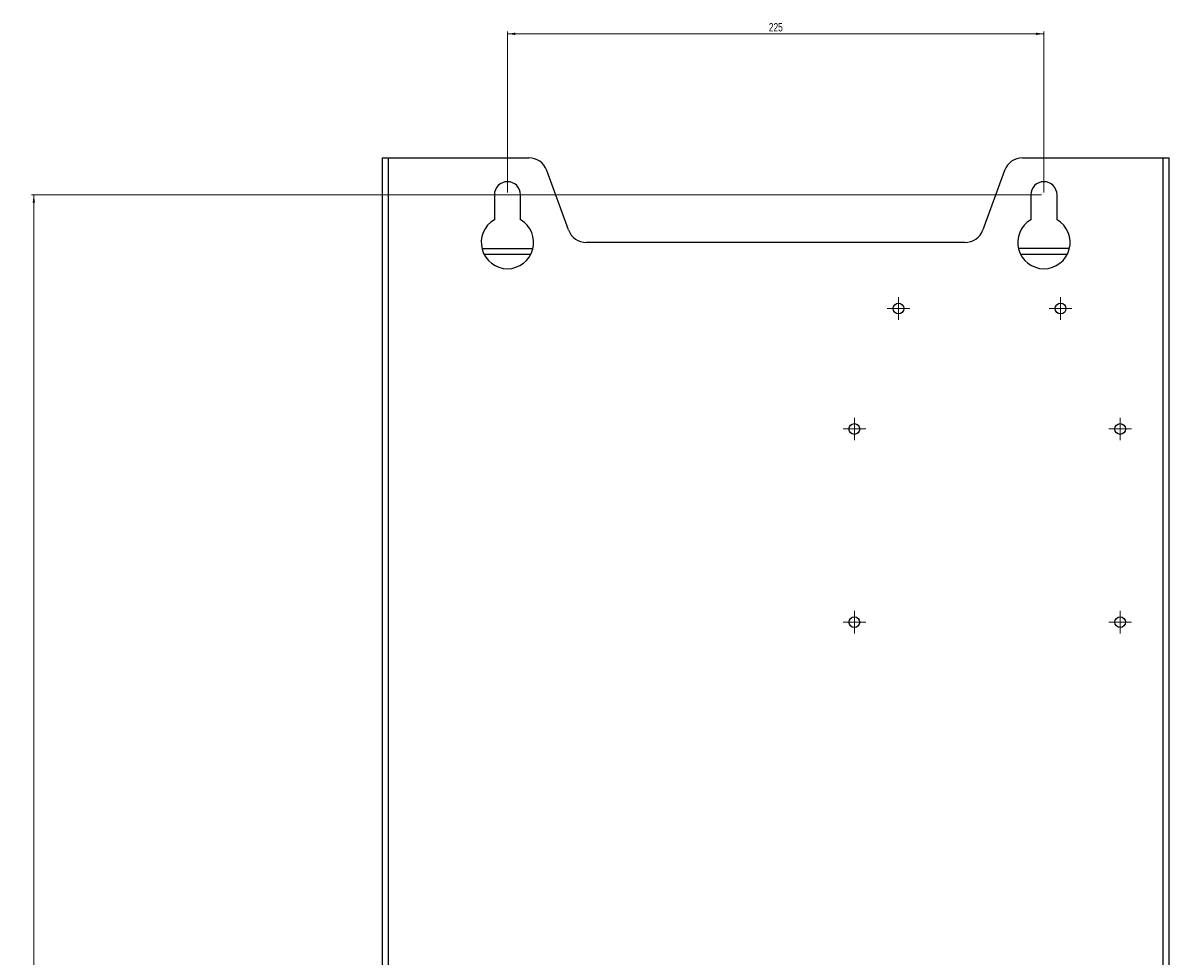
# Model space of a CAD drawing. Header units: millimetres. Extents: x -1263 to 1500, y -1080 to 1468.
# Tile 2 of 166: x -1263 to -782, y 167 to 558. Entities that reach past the tile are written whole.
import ezdxf

# ---------------------------------------------------------------- set-up
doc = ezdxf.new("R2010")
doc.units = ezdxf.units.MM
doc.styles.add('SLDTEXTSTYLE0', font='TXT', dxfattribs={"width": 0.75})
doc.dimstyles.new('SLDDIMSTYLE0', dxfattribs={"dimtxt": 3.5, "dimasz": 3.302, "dimexe": 0, "dimexo": 0.0625, "dimgap": 0.875, "dimtad": 1, "dimrnd": 1e-09, "dimzin": 12, "dimdsep": 46, "dimtxsty": 'SLDTEXTSTYLE0', "dimsah": 1, "dimcen": 0.09, "dimadec": 0, "dimazin": 3, "dimtfac": 1, "dimtofl": 0, "dimtmove": 0, "dimatfit": 3, "dimfxl": 1, "dimfrac": 2, "dimtolj": 1, "dimtzin": 12, "dimarcsym": 0})

# ---------------------------------------------------------------- blocks, each defined once
blk = doc.blocks.new('_D_3')
at = {"color": 8, "linetype": 'Continuous', "lineweight": 0}
for p, q in [((-835.85, 485.8), (-1259.49, 485.8)), ((-1258.49, 485.8), (-1258.49, -206.2)), ((-835.85, -206.2), (-1259.49, -206.2))]:
    blk.add_line(p, q, dxfattribs=at)
at = {"color": 8, "linetype": 'Continuous', "lineweight": 18}
for points in [[(-1258.49, 485.8), (-1259, 482.5), (-1257.99, 482.5)], [(-1258.49, -206.2), (-1257.99, -202.89), (-1259, -202.89)]]:
    blk.add_solid(points, dxfattribs=at)
at = {"color": 8, "linetype": 'Continuous', "lineweight": 18, "insert": (-1263.01, 139.54), "char_height": 3.5, "attachment_point": 1, "rotation": 90, "style": 'SLDTEXTSTYLE0'}
blk.add_mtext('692', dxfattribs=at)
blk = doc.blocks.new('_D_4')
at = {"color": 8, "linetype": 'Continuous', "lineweight": 0}
for p, q in [((-1059.85, 486.8), (-1059.85, 554.3)), ((-1059.85, 553.3), (-834.85, 553.3)), ((-834.85, 486.8), (-834.85, 554.3))]:
    blk.add_line(p, q, dxfattribs=at)
at = {"color": 8, "linetype": 'Continuous', "lineweight": 18}
for points in [[(-1059.85, 553.3), (-1056.55, 552.8), (-1056.55, 553.81)], [(-834.85, 553.3), (-838.15, 553.81), (-838.15, 552.8)]]:
    blk.add_solid(points, dxfattribs=at)
at = {"color": 8, "linetype": 'Continuous', "lineweight": 18, "insert": (-950.22, 557.82), "char_height": 3.5, "attachment_point": 1, "style": 'SLDTEXTSTYLE0'}
blk.add_mtext('225', dxfattribs=at)
blk = doc.blocks.new('SW_CENTERMARKSYMBOL_29')
at = {"color": 0, "linetype": 'Continuous', "lineweight": 18}
for p, q in [((-2.5, 0), (-4.75, 0)), ((0, 0), (-2.5, 0)), ((0, 2.5), (0, 4.75)), ((0, 0), (0, 2.5)), ((0, 0), (0, -2.5)), ((0, 0), (2.5, 0)), ((2.5, 0), (4.75, 0)), ((0, -2.5), (0, -4.75))]:
    blk.add_line(p, q, dxfattribs=at)
blk = doc.blocks.new('SW_CENTERMARKSYMBOL_30')
at = {"color": 0, "linetype": 'Continuous', "lineweight": 18}
for p, q in [((-2.5, 0), (-4.75, 0)), ((0, 0), (-2.5, 0)), ((0, 2.5), (0, 4.75)), ((0, 0), (0, 2.5)), ((0, 0), (0, -2.5)), ((0, 0), (2.5, 0)), ((2.5, 0), (4.75, 0)), ((0, -2.5), (0, -4.75))]:
    blk.add_line(p, q, dxfattribs=at)
blk = doc.blocks.new('SW_CENTERMARKSYMBOL_31')
at = {"color": 0, "linetype": 'Continuous', "lineweight": 18}
for p, q in [((-2.5, 0), (-4.75, 0)), ((0, 0), (-2.5, 0)), ((0, 2.5), (0, 4.75)), ((0, 0), (0, 2.5)), ((0, 0), (0, -2.5)), ((0, 0), (2.5, 0)), ((2.5, 0), (4.75, 0)), ((0, -2.5), (0, -4.75))]:
    blk.add_line(p, q, dxfattribs=at)
blk = doc.blocks.new('SW_CENTERMARKSYMBOL_32')
at = {"color": 0, "linetype": 'Continuous', "lineweight": 18}
for p, q in [((-2.5, 0), (-4.75, 0)), ((0, 0), (-2.5, 0)), ((0, 2.5), (0, 4.75)), ((0, 0), (0, 2.5)), ((0, 0), (0, -2.5)), ((0, 0), (2.5, 0)), ((2.5, 0), (4.75, 0)), ((0, -2.5), (0, -4.75))]:
    blk.add_line(p, q, dxfattribs=at)
blk = doc.blocks.new('SW_CENTERMARKSYMBOL_33')
at = {"color": 0, "linetype": 'Continuous', "lineweight": 18}
for p, q in [((-2.5, 0), (-4.75, 0)), ((0, 0), (-2.5, 0)), ((0, 2.5), (0, 4.75)), ((0, 0), (0, 2.5)), ((0, 0), (0, -2.5)), ((0, 0), (2.5, 0)), ((2.5, 0), (4.75, 0)), ((0, -2.5), (0, -4.75))]:
    blk.add_line(p, q, dxfattribs=at)
blk = doc.blocks.new('SW_CENTERMARKSYMBOL_34')
at = {"color": 0, "linetype": 'Continuous', "lineweight": 18}
for p, q in [((-2.5, 0), (-4.75, 0)), ((0, 0), (-2.5, 0)), ((0, 2.5), (0, 4.75)), ((0, 0), (0, 2.5)), ((0, 0), (0, -2.5)), ((0, 0), (2.5, 0)), ((2.5, 0), (4.75, 0)), ((0, -2.5), (0, -4.75))]:
    blk.add_line(p, q, dxfattribs=at)

msp = doc.modelspace()

# ---------------------------------------------------------------- linework, layer by layer
at = {"color": 7, "linetype": 'Continuous', "lineweight": 25}
for p, q in [((-1112.347, 501.305), (-1112.347, -224.695)), ((-1112.347, 501.305), (-1109.847, 501.305)), ((-1109.847, 501.305), (-1109.847, -224.695)), ((-1109.847, 501.305), (-1050.87, 501.305)), ((-843.825, 501.305), (-784.847, 501.305)), ((-784.847, -224.695), (-784.847, 501.305)), ((-784.847, 501.305), (-782.347, 501.305)), ((-782.347, -224.695), (-782.347, 501.305)), ((-1034.263, 471.069), (-1043.352, 496.041)), ((-851.342, 496.041), (-860.431, 471.069)), ((-1065.347, 485.805), (-1065.347, 475.331)), ((-1054.347, 475.331), (-1054.347, 485.805)), ((-840.347, 485.805), (-840.347, 475.331)), ((-829.347, 475.331), (-829.347, 485.805)), ((-1070.559, 463.305), (-1049.135, 463.305)), ((-867.949, 465.805), (-1026.745, 465.805)), ((-824.135, 463.305), (-845.559, 463.305)), ((-1050.049, 460.805), (-1069.645, 460.805)), ((-825.049, 460.805), (-844.645, 460.805))]:
    msp.add_line(p, q, dxfattribs=at)
for centre in [(-895.847, 438.105), (-827.847, 438.105), (-914.347, 387.605), (-802.847, 387.605), (-914.347, 306.605), (-802.847, 306.605)]:
    msp.add_circle(centre, 2.25, dxfattribs=at)
for centre, radius, start, end in [((-1050.87, 493.305), 8, 20, 90), ((-843.825, 493.305), 8, 90, 160), ((-1059.847, 485.805), 5.5, 0, 180), ((-834.847, 485.805), 5.5, 0, 180), ((-1059.847, 465.805), 11, 120, 60), ((-834.847, 465.805), 11, 120, 60), ((-1026.745, 473.805), 8, 200, 270), ((-867.949, 473.805), 8, 270, 340)]:
    msp.add_arc(centre, radius, start, end, dxfattribs=at)

# ---------------------------------------------------------------- block references
at = {"color": 8, "linetype": 'Continuous', "lineweight": 0}
for name, p in [('SW_CENTERMARKSYMBOL_33', (-895.847, 438.105)), ('SW_CENTERMARKSYMBOL_34', (-827.847, 438.105)), ('SW_CENTERMARKSYMBOL_30', (-914.347, 387.605)), ('SW_CENTERMARKSYMBOL_32', (-802.847, 387.605)), ('SW_CENTERMARKSYMBOL_31', (-914.347, 306.605)), ('SW_CENTERMARKSYMBOL_29', (-802.847, 306.605))]:
    msp.add_blockref(name, p, dxfattribs=at)

# ---------------------------------------------------------------- dimensions: what is measured, and where the dimension line sits
at = {"color": 8, "linetype": 'Continuous', "lineweight": 18}
dim = msp.add_linear_dim(base=(-834.847, 553.305), p1=(-1059.847, 485.805), p2=(-834.847, 485.805), dimstyle='SLDDIMSTYLE0', dxfattribs=at)
dim.commit()
dim.dimension.update_dxf_attribs({"geometry": '_D_4', "text_midpoint": (-946.341, 553.305), "dimtype": 160})
dim = msp.add_linear_dim(base=(-1258.494, -206.195), p1=(-834.847, 485.805), p2=(-834.847, -206.195), angle=90, dimstyle='SLDDIMSTYLE0', dxfattribs=at)
dim.commit()
dim.dimension.update_dxf_attribs({"geometry": '_D_3', "text_midpoint": (-1258.494, 143.415), "dimtype": 160})

doc.saveas('drawing.dxf')
